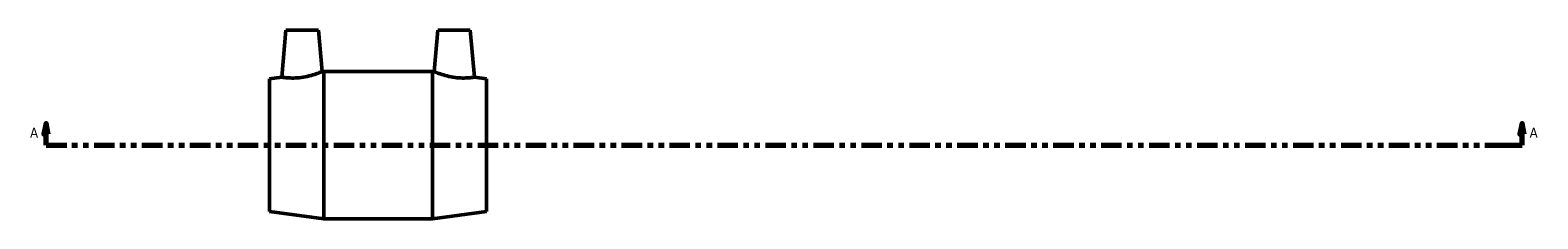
# Model space of a CAD drawing. Header units: inches. Extents: x -26 to 78, y -45 to 83.
# Tile 4 of 6: x 17.1 to 44.47, y 26.7 to 30.13. Entities that reach past the tile are written whole.
import ezdxf

# ---------------------------------------------------------------- set-up
doc = ezdxf.new("R2010")
doc.units = ezdxf.units.IN
doc.header["$MEASUREMENT"] = 0
doc.linetypes.add('DOUBLE_DASH_CHAIN', pattern=[1.2403, 0.6614, -0.0827, 0.1654, -0.0827, 0.1654, -0.0827])
doc.layers.add('Section Line (ANSI)', color=7, linetype='DOUBLE_DASH_CHAIN', lineweight=70)
doc.layers.add('Visible (ANSI)', color=7, linetype='Continuous', lineweight=50)
doc.styles.add('Label Text (ANSI)', font='tahoma.ttf')

# ---------------------------------------------------------------- blocks, each defined once
blk = doc.blocks.new('2dTransSection0')
at = {"layer": 'Section Line (ANSI)', "linetype": 'Continuous'}
for p, q in [((17.388, 28.435), (17.349, 28.238)), ((17.349, 28.238), (17.427, 28.238)), ((17.388, 28.238), (17.388, 28.435)), ((17.427, 28.238), (17.388, 28.435)), ((17.388, 28.041), (17.388, 28.238)), ((44.189, 28.435), (44.15, 28.238)), ((44.15, 28.238), (44.228, 28.238)), ((44.189, 28.238), (44.189, 28.435)), ((44.228, 28.238), (44.189, 28.435)), ((44.189, 28.041), (44.189, 28.238)), ((17.388, 28.041), (17.764, 28.041)), ((43.813, 28.041), (44.189, 28.041))]:
    blk.add_line(p, q, dxfattribs=at)
at = {"layer": 'Section Line (ANSI)', "linetype": 'DOUBLE_DASH_CHAIN', "ltscale": 0.560661}
blk.add_line((17.388, 28.041), (44.189, 28.041), dxfattribs=at)
at = {"layer": 'Section Line (ANSI)', "linetype": 'Continuous', "flags": 128}
for points in [[(17.427, 28.238), (17.388, 28.435), (17.349, 28.238), (17.427, 28.238)], [(44.228, 28.238), (44.189, 28.435), (44.15, 28.238), (44.228, 28.238)]]:
    blk.add_lwpolyline(points, dxfattribs=at)
at = {"layer": 'Section Line (ANSI)'}
for points in [[(17.427, 28.238), (17.388, 28.435), (17.349, 28.238), (17.427, 28.238)], [(44.228, 28.238), (44.189, 28.435), (44.15, 28.238), (44.228, 28.238)]]:
    blk.add_solid(points, dxfattribs=at)
at = {"layer": 'Section Line (ANSI)', "char_height": 0.18, "attachment_point": 7, "style": 'Label Text (ANSI)'}
for insert in [(17.098, 28.179), (44.326, 28.179)]:
    blk.add_mtext('A', dxfattribs=dict(at, insert=insert))

msp = doc.modelspace()

# ---------------------------------------------------------------- linework, layer by layer
at = {"layer": 'Visible (ANSI)'}
for p, q in [((21.743, 30.131), (21.668, 29.277)), ((21.743, 30.131), (22.333, 30.131)), ((22.333, 30.131), (22.399, 29.377)), ((24.501, 30.131), (24.435, 29.377)), ((25.091, 30.131), (24.501, 30.131)), ((25.091, 30.131), (25.166, 29.277)), ((22.399, 29.377), (22.432, 29.381)), ((22.432, 26.701), (22.432, 29.381)), ((22.432, 29.381), (24.402, 29.381)), ((24.402, 26.701), (24.402, 29.381)), ((24.435, 29.377), (24.402, 29.381)), ((21.447, 29.247), (21.668, 29.277)), ((21.447, 26.835), (21.447, 29.247)), ((25.387, 29.247), (25.166, 29.277)), ((25.387, 26.835), (25.387, 29.247)), ((21.447, 26.835), (22.432, 26.701)), ((25.387, 26.835), (24.402, 26.701)), ((22.432, 26.701), (24.402, 26.701))]:
    msp.add_line(p, q, dxfattribs=at)
for points, knots in [([(22.399, 29.377), (22.399, 29.377), (22.389, 29.372), (22.351, 29.357), (22.322, 29.346), (22.256, 29.323), (22.213, 29.31), (22.119, 29.287), (22.068, 29.277), (22.019, 29.27)], [4.222487, 4.222487, 4.222487, 4.222487, 4.585826, 4.585826, 4.949165, 4.949165, 5.322064, 5.322064, 5.694964, 5.694964, 5.694964, 5.694964]), ([(24.815, 29.27), (24.766, 29.277), (24.715, 29.287), (24.621, 29.31), (24.578, 29.323), (24.512, 29.346), (24.483, 29.357), (24.444, 29.372), (24.435, 29.377), (24.435, 29.377)], [0, 0, 0, 0, 0.372899, 0.372899, 0.745799, 0.745799, 1.109138, 1.109138, 1.472477, 1.472477, 1.472477, 1.472477]), ([(22.019, 29.27), (21.975, 29.265), (21.927, 29.261), (21.84, 29.26), (21.801, 29.262), (21.739, 29.267), (21.712, 29.27), (21.677, 29.275), (21.668, 29.277), (21.668, 29.277)], [0, 0, 0, 0, 0.34235, 0.34235, 0.684699, 0.684699, 1.029852, 1.029852, 1.375005, 1.375005, 1.375005, 1.375005]), ([(25.166, 29.277), (25.166, 29.277), (25.157, 29.275), (25.122, 29.27), (25.095, 29.267), (25.033, 29.262), (24.993, 29.26), (24.907, 29.261), (24.859, 29.265), (24.815, 29.27)], [4.319959, 4.319959, 4.319959, 4.319959, 4.665111, 4.665111, 5.010264, 5.010264, 5.352614, 5.352614, 5.694964, 5.694964, 5.694964, 5.694964])]:
    msp.add_open_spline(points, degree=3, knots=knots, dxfattribs=at)

# ---------------------------------------------------------------- block references
at = {"layer": 'Section Line (ANSI)'}
msp.add_blockref('2dTransSection0', (0, 0), dxfattribs=at)

doc.saveas('drawing.dxf')
